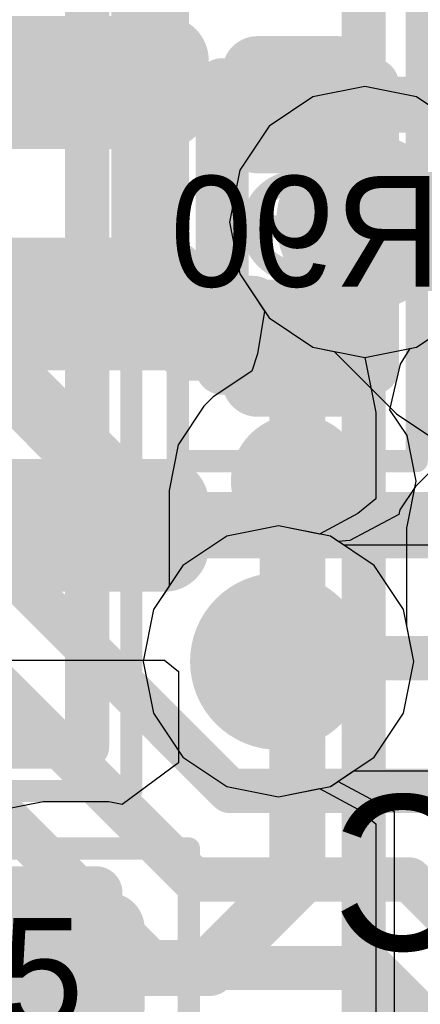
# Model space of a CAD drawing. Header units: millimetres. Extents: x -2 to 68, y -2 to 27.4.
# Tile 132 of 256: x 7.048 to 7.953, y 18.318 to 20.542. Entities that reach past the tile are written whole.
import ezdxf

# ---------------------------------------------------------------- set-up
doc = ezdxf.new("R2010")
doc.units = ezdxf.units.MM
for name, color, linetype in [('BottomLayer', 5, 'Continuous'), ('BottomPaste', 16, 'Continuous'), ('BottomSolder', 6, 'Continuous'), ('DrillGuide', 244, 'Continuous'), ('Mechanical10', 56, 'Continuous'), ('Mechanical13', 56, 'Continuous'), ('Mechanical15', 56, 'Continuous'), ('Mechanical17', 56, 'Continuous'), ('Mechanical2', 216, 'Continuous'), ('Mechanical42', 56, 'Continuous'), ('Mechanical6', 56, 'Continuous'), ('MidLayer1', 16, 'Continuous'), ('MidLayer2', 76, 'Continuous'), ('MidLayer3', 90, 'Continuous'), ('MidLayer4', 156, 'Continuous'), ('MidLayer5', 130, 'Continuous'), ('MidLayer6', 216, 'Continuous'), ('MidLayer7', 6, 'Continuous'), ('MidLayer8', 54, 'Continuous'), ('MultiLayer', 9, 'Continuous'), ('TopLayer', 1, 'Continuous'), ('TopPaste', 8, 'Continuous'), ('TopSolder', 216, 'Continuous'), ('ViaHoleLayer', 16, 'Continuous')]:
    doc.layers.add(name, color=color, linetype=linetype)

# ---------------------------------------------------------------- blocks, each defined once
blk = doc.blocks.new('PQFN50P300X300X55_HS_21L_66')
at = {"layer": 'Mechanical13', "const_width": 0.0999998}
for points in [[(1.49999954, 1.49999954), (-1.50000208, 1.49999954)], [(1.49999954, -1.50000208), (1.49999954, 1.49999954)]]:
    blk.add_lwpolyline(points, dxfattribs=at)
at = {"layer": 'Mechanical13', "const_width": 0.0499999}
blk.add_lwpolyline([(1.47500086, 1.49999954, 1), (1.52499822, 1.49999954, 1)], format="xyb", close=True, dxfattribs=at)
blk.add_lwpolyline([(1.47500086, 1.49999954, 1), (1.52499822, 1.49999954, 1)], format="xyb", close=True, dxfattribs=at)
at = {"layer": 'Mechanical15', "const_width": 0.0499999}
for points in [[(1.59999934, 1.59999934), (-1.60000188, 1.59999934)], [(1.59999934, -1.60000188), (1.59999934, 1.59999934)]]:
    blk.add_lwpolyline(points, dxfattribs=at)
at = {"layer": 'Mechanical15', "const_width": 0.02499868}
blk.add_lwpolyline([(1.5875, 1.59999934, 1), (1.61249868, 1.59999934, 1)], format="xyb", close=True, dxfattribs=at)
blk.add_lwpolyline([(1.5875, 1.59999934, 1), (1.61249868, 1.59999934, 1)], format="xyb", close=True, dxfattribs=at)
at = {"layer": 'TopLayer', "const_width": 0.0499999}
for points in [[(-0.07499858, 1.67499792, 1), (-0.02500122, 1.67499792, 1)], [(0.02500122, 1.67499792, 1), (0.07499858, 1.67499792, 1)], [(0.4250004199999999, 1.67499792, 1), (0.47499778, 1.67499792, 1)], [(0.52500022, 1.67499792, 1), (0.57499758, 1.67499792, 1)], [(0.9249994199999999, 1.67499792, 1), (0.97499678, 1.67499792, 1)], [(1.02499922, 1.67499792, 1), (1.07499658, 1.67499792, 1)]]:
    blk.add_lwpolyline(points, format="xyb", close=True, dxfattribs=at)
at = {"layer": 'TopLayer'}
for points in [[(0.0499999, 1.72499782), (-0.0499999, 1.72499782), (0.0499999, 1.22499882), (-0.0499999, 1.22499882)], [(0.5499989, 1.72499782), (0.4499991, 1.72499782), (0.5499989, 1.22499882), (0.4499991, 1.22499882)], [(1.0499979, 1.72499782), (0.9499980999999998, 1.72499782), (1.0499979, 1.22499882), (0.9499980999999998, 1.22499882)], [(0.0999998, 1.67499792), (-0.0999998, 1.67499792), (0.0999998, 1.27499872), (-0.0999998, 1.27499872)], [(0.5999987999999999, 1.67499792), (0.3999992, 1.67499792), (0.5999987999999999, 1.27499872), (0.3999992, 1.27499872)], [(1.0999978, 1.67499792), (0.8999982, 1.67499792), (1.0999978, 1.27499872), (0.8999982, 1.27499872)]]:
    blk.add_solid(points, dxfattribs=at)
at = {"layer": 'TopPaste', "const_width": 0.0499999}
for points in [[(-0.07499858, 1.67499792, 1), (-0.02500122, 1.67499792, 1)], [(0.02500122, 1.67499792, 1), (0.07499858, 1.67499792, 1)], [(0.4250004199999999, 1.67499792, 1), (0.47499778, 1.67499792, 1)], [(0.52500022, 1.67499792, 1), (0.57499758, 1.67499792, 1)], [(0.9249994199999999, 1.67499792, 1), (0.97499678, 1.67499792, 1)], [(1.02499922, 1.67499792, 1), (1.07499658, 1.67499792, 1)]]:
    blk.add_lwpolyline(points, format="xyb", close=True, dxfattribs=at)
at = {"layer": 'TopPaste'}
for points in [[(0.0499999, 1.72499782), (-0.0499999, 1.72499782), (0.0499999, 1.22499882), (-0.0499999, 1.22499882)], [(0.5499989, 1.72499782), (0.4499991, 1.72499782), (0.5499989, 1.22499882), (0.4499991, 1.22499882)], [(1.0499979, 1.72499782), (0.9499980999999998, 1.72499782), (1.0499979, 1.22499882), (0.9499980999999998, 1.22499882)], [(0.0999998, 1.67499792), (-0.0999998, 1.67499792), (0.0999998, 1.27499872), (-0.0999998, 1.27499872)], [(0.5999987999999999, 1.67499792), (0.3999992, 1.67499792), (0.5999987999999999, 1.27499872), (0.3999992, 1.27499872)], [(1.0999978, 1.67499792), (0.8999982, 1.67499792), (1.0999978, 1.27499872), (0.8999982, 1.27499872)]]:
    blk.add_solid(points, dxfattribs=at)
at = {"layer": 'TopSolder', "const_width": 0.0999998}
for points in [[(-0.0999998, 1.67499792, 1), (0, 1.67499792, 1)], [(0, 1.67499792, 1), (0.0999998, 1.67499792, 1)], [(0.3999992, 1.67499792, 1), (0.499999, 1.67499792, 1)], [(0.499999, 1.67499792, 1), (0.5999987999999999, 1.67499792, 1)], [(0.8999982, 1.67499792, 1), (0.999998, 1.67499792, 1)], [(0.999998, 1.67499792, 1), (1.0999978, 1.67499792, 1)], [(-0.0999998, 1.27499872, 1), (0, 1.27499872, 1)], [(0, 1.27499872, 1), (0.0999998, 1.27499872, 1)], [(0.3999992, 1.27499872, 1), (0.499999, 1.27499872, 1)], [(0.499999, 1.27499872, 1), (0.5999987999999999, 1.27499872, 1)], [(0.8999982, 1.27499872, 1), (0.999998, 1.27499872, 1)], [(0.999998, 1.27499872, 1), (1.0999978, 1.27499872, 1)]]:
    blk.add_lwpolyline(points, format="xyb", close=True, dxfattribs=at)
at = {"layer": 'TopSolder'}
for points in [[(0.0499999, 1.77499772), (-0.0499999, 1.77499772), (0.0499999, 1.17499892), (-0.0499999, 1.17499892)], [(0.5499989, 1.77499772), (0.4499991, 1.77499772), (0.5499989, 1.17499892), (0.4499991, 1.17499892)], [(1.0499979, 1.77499772), (0.9499980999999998, 1.77499772), (1.0499979, 1.17499892), (0.9499980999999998, 1.17499892)], [(0.1499997, 1.67499792), (-0.1499997, 1.67499792), (0.1499997, 1.27499872), (-0.1499997, 1.27499872)], [(0.6499986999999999, 1.67499792), (0.3499993, 1.67499792), (0.6499986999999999, 1.27499872), (0.3499993, 1.27499872)], [(1.1499977, 1.67499792), (0.8499983, 1.67499792), (1.1499977, 1.27499872), (0.8499983, 1.27499872)]]:
    blk.add_solid(points, dxfattribs=at)
blk = doc.blocks.new('RES_0201_67')
at = {"layer": 'Mechanical13', "const_width": 0.11999976}
for points in [[(-0.31999936, 0.16999966), (0.31999936, 0.16999966)], [(-0.31999936, -0.16999966), (-0.31999936, 0.16999966)], [(0.31999936, -0.16999966), (0.31999936, 0.16999966)], [(-0.31999936, -0.16999966), (0.31999936, -0.16999966)]]:
    blk.add_lwpolyline(points, dxfattribs=at)
at = {"layer": 'Mechanical13', "const_width": 0.05999988}
for points in [[(-0.3499993, 0.16999966, 1), (-0.28999942, 0.16999966, 1)], [(-0.3499993, 0.16999966, 1), (-0.28999942, 0.16999966, 1)], [(0.28999942, 0.16999966, 1), (0.3499993, 0.16999966, 1)], [(0.28999942, 0.16999966, 1), (0.3499993, 0.16999966, 1)], [(-0.3499993, -0.16999966, 1), (-0.28999942, -0.16999966, 1)], [(-0.3499993, -0.16999966, 1), (-0.28999942, -0.16999966, 1)], [(0.28999942, -0.16999966, 1), (0.3499993, -0.16999966, 1)], [(0.28999942, -0.16999966, 1), (0.3499993, -0.16999966, 1)]]:
    blk.add_lwpolyline(points, format="xyb", close=True, dxfattribs=at)
at = {"layer": 'Mechanical15', "const_width": 0.0499999}
for points in [[(-0.5299989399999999, 0.26999946), (0.5299989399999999, 0.26999946)], [(-0.5299989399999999, -0.26999946), (-0.5299989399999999, 0.26999946)], [(0.5299989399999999, -0.26999946), (0.5299989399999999, 0.26999946)], [(0, -0.135001), (0, 0.135001)], [(-0.135001, 0), (0.135001, 0)], [(-0.5299989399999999, -0.26999946), (0.5299989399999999, -0.26999946)]]:
    blk.add_lwpolyline(points, dxfattribs=at)
at = {"layer": 'Mechanical15'}
for points, const_width in [([(-0.54249828, 0.26999946, 1), (-0.5174996, 0.26999946, 1)], 0.02499868), ([(-0.54249828, 0.26999946, 1), (-0.5174996, 0.26999946, 1)], 0.02499868), ([(0.5174996, 0.26999946, 1), (0.54249828, 0.26999946, 1)], 0.02499868), ([(0.5174996, 0.26999946, 1), (0.54249828, 0.26999946, 1)], 0.02499868), ([(-0.01249934, 0.135001, 1), (0.01249934, 0.135001, 1)], 0.02499868), ([(0.10130028, 0, 1), (-0.10130028, 0, 1)], 0.0499999), ([(-0.14750034, 0, 1), (-0.12250166, 0, 1)], 0.02499868), ([(-0.11379962, 0, 1), (-0.08880094, 0, 1)], 0.02499868), ([(0.08880094, 0, 1), (0.11379962, 0, 1)], 0.02499868), ([(0.12250166, 0, 1), (0.14750034, 0, 1)], 0.02499868), ([(-0.01249934, -0.135001, 1), (0.01249934, -0.135001, 1)], 0.02499868), ([(-0.54249828, -0.26999946, 1), (-0.5174996, -0.26999946, 1)], 0.02499868), ([(-0.54249828, -0.26999946, 1), (-0.5174996, -0.26999946, 1)], 0.02499868), ([(0.5174996, -0.26999946, 1), (0.54249828, -0.26999946, 1)], 0.02499868), ([(0.5174996, -0.26999946, 1), (0.54249828, -0.26999946, 1)], 0.02499868)]:
    blk.add_lwpolyline(points, format="xyb", close=True, dxfattribs=dict(at, const_width=const_width))
at = {"layer": 'TopLayer', "const_width": 0.08059928}
for points in [[(-0.3896995, 0.08940038, 1), (-0.30910022, 0.08940038, 1)], [(-0.24090122, 0.08940038, 1), (-0.16030194, 0.08940038, 1)], [(0.16030194, 0.08940038, 1), (0.24090122, 0.08940038, 1)], [(0.30910022, 0.08940038, 1), (0.3896995, 0.08940038, 1)], [(-0.3896995, -0.08940038, 1), (-0.30910022, -0.08940038, 1)], [(-0.24090122, -0.08940038, 1), (-0.16030194, -0.08940038, 1)], [(0.16030194, -0.08940038, 1), (0.24090122, -0.08940038, 1)], [(0.30910022, -0.08940038, 1), (0.3896995, -0.08940038, 1)]]:
    blk.add_lwpolyline(points, format="xyb", close=True, dxfattribs=at)
at = {"layer": 'TopLayer'}
for points in [[(-0.20060158, 0.16999966), (-0.34939986, 0.16999966), (-0.20060158, -0.16999966), (-0.34939986, -0.16999966)], [(0.20060158, -0.16999966), (0.34939986, -0.16999966), (0.20060158, 0.16999966), (0.34939986, 0.16999966)], [(-0.1200023, 0.08940038), (-0.4299991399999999, 0.08940038), (-0.1200023, -0.08940038), (-0.4299991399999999, -0.08940038)], [(0.1200023, -0.08940038), (0.4299991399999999, -0.08940038), (0.1200023, 0.08940038), (0.4299991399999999, 0.08940038)]]:
    blk.add_solid(points, dxfattribs=at)
at = {"layer": 'TopPaste', "const_width": 0.08059928}
for points in [[(-0.3896995, 0.08940038, 1), (-0.30910022, 0.08940038, 1)], [(-0.24090122, 0.08940038, 1), (-0.16030194, 0.08940038, 1)], [(0.16030194, 0.08940038, 1), (0.24090122, 0.08940038, 1)], [(0.30910022, 0.08940038, 1), (0.3896995, 0.08940038, 1)], [(-0.3896995, -0.08940038, 1), (-0.30910022, -0.08940038, 1)], [(-0.24090122, -0.08940038, 1), (-0.16030194, -0.08940038, 1)], [(0.16030194, -0.08940038, 1), (0.24090122, -0.08940038, 1)], [(0.30910022, -0.08940038, 1), (0.3896995, -0.08940038, 1)]]:
    blk.add_lwpolyline(points, format="xyb", close=True, dxfattribs=at)
at = {"layer": 'TopPaste'}
for points in [[(-0.20060158, 0.16999966), (-0.34939986, 0.16999966), (-0.20060158, -0.16999966), (-0.34939986, -0.16999966)], [(0.20060158, -0.16999966), (0.34939986, -0.16999966), (0.20060158, 0.16999966), (0.34939986, 0.16999966)], [(-0.1200023, 0.08940038), (-0.4299991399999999, 0.08940038), (-0.1200023, -0.08940038), (-0.4299991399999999, -0.08940038)], [(0.1200023, -0.08940038), (0.4299991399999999, -0.08940038), (0.1200023, 0.08940038), (0.4299991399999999, 0.08940038)]]:
    blk.add_solid(points, dxfattribs=at)
at = {"layer": 'TopSolder', "const_width": 0.08059928}
for points in [[(-0.3896995, 0.08940038, 1), (-0.30910022, 0.08940038, 1)], [(-0.24090122, 0.08940038, 1), (-0.16030194, 0.08940038, 1)], [(0.16030194, 0.08940038, 1), (0.24090122, 0.08940038, 1)], [(0.30910022, 0.08940038, 1), (0.3896995, 0.08940038, 1)], [(-0.3896995, -0.08940038, 1), (-0.30910022, -0.08940038, 1)], [(-0.24090122, -0.08940038, 1), (-0.16030194, -0.08940038, 1)], [(0.16030194, -0.08940038, 1), (0.24090122, -0.08940038, 1)], [(0.30910022, -0.08940038, 1), (0.3896995, -0.08940038, 1)]]:
    blk.add_lwpolyline(points, format="xyb", close=True, dxfattribs=at)
at = {"layer": 'TopSolder'}
for points in [[(-0.20060158, 0.16999966), (-0.34939986, 0.16999966), (-0.20060158, -0.16999966), (-0.34939986, -0.16999966)], [(0.20060158, -0.16999966), (0.34939986, -0.16999966), (0.20060158, 0.16999966), (0.34939986, 0.16999966)], [(-0.1200023, 0.08940038), (-0.4299991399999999, 0.08940038), (-0.1200023, -0.08940038), (-0.4299991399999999, -0.08940038)], [(0.1200023, -0.08940038), (0.4299991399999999, -0.08940038), (0.1200023, 0.08940038), (0.4299991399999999, 0.08940038)]]:
    blk.add_solid(points, dxfattribs=at)
blk = doc.blocks.new('0805_144')
at = {"layer": 'Mechanical15', "const_width": 0.0999998}
blk.add_lwpolyline([(1.74999904, -0.9499980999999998), (-1.74999904, -0.94999556)], dxfattribs=at)
blk = doc.blocks.new('RES_0201_B_148')
at = {"layer": 'BottomLayer', "const_width": 0.08059928}
for points in [[(-0.3896995, 0.08940038, 1), (-0.30910022, 0.08940038, 1)], [(-0.24090122, 0.08940038, 1), (-0.16030194, 0.08940038, 1)], [(0.16030194, 0.08940038, 1), (0.24090122, 0.08940038, 1)], [(0.30910022, 0.08940038, 1), (0.3896995, 0.08940038, 1)], [(-0.3896995, -0.08940038, 1), (-0.30910022, -0.08940038, 1)], [(-0.24090122, -0.08940038, 1), (-0.16030194, -0.08940038, 1)], [(0.16030194, -0.08940038, 1), (0.24090122, -0.08940038, 1)], [(0.30910022, -0.08940038, 1), (0.3896995, -0.08940038, 1)]]:
    blk.add_lwpolyline(points, format="xyb", close=True, dxfattribs=at)
at = {"layer": 'BottomLayer'}
for points in [[(-0.20060158, 0.16999966), (-0.34939986, 0.16999966), (-0.20060158, -0.16999966), (-0.34939986, -0.16999966)], [(0.20060158, -0.16999966), (0.34939986, -0.16999966), (0.20060158, 0.16999966), (0.34939986, 0.16999966)], [(-0.1200023, 0.08940038), (-0.4299991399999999, 0.08940038), (-0.1200023, -0.08940038), (-0.4299991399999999, -0.08940038)], [(0.1200023, -0.08940038), (0.4299991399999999, -0.08940038), (0.1200023, 0.08940038), (0.4299991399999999, 0.08940038)]]:
    blk.add_solid(points, dxfattribs=at)
at = {"layer": 'BottomPaste', "const_width": 0.08059928}
for points in [[(-0.3896995, 0.08940038, 1), (-0.30910022, 0.08940038, 1)], [(-0.24090122, 0.08940038, 1), (-0.16030194, 0.08940038, 1)], [(0.16030194, 0.08940038, 1), (0.24090122, 0.08940038, 1)], [(0.30910022, 0.08940038, 1), (0.3896995, 0.08940038, 1)], [(-0.3896995, -0.08940038, 1), (-0.30910022, -0.08940038, 1)], [(-0.24090122, -0.08940038, 1), (-0.16030194, -0.08940038, 1)], [(0.16030194, -0.08940038, 1), (0.24090122, -0.08940038, 1)], [(0.30910022, -0.08940038, 1), (0.3896995, -0.08940038, 1)]]:
    blk.add_lwpolyline(points, format="xyb", close=True, dxfattribs=at)
at = {"layer": 'BottomPaste'}
for points in [[(-0.20060158, 0.16999966), (-0.34939986, 0.16999966), (-0.20060158, -0.16999966), (-0.34939986, -0.16999966)], [(0.20060158, -0.16999966), (0.34939986, -0.16999966), (0.20060158, 0.16999966), (0.34939986, 0.16999966)], [(-0.1200023, 0.08940038), (-0.4299991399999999, 0.08940038), (-0.1200023, -0.08940038), (-0.4299991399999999, -0.08940038)], [(0.1200023, -0.08940038), (0.4299991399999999, -0.08940038), (0.1200023, 0.08940038), (0.4299991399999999, 0.08940038)]]:
    blk.add_solid(points, dxfattribs=at)
at = {"layer": 'BottomSolder', "const_width": 0.08059928}
for points in [[(-0.3896995, 0.08940038, 1), (-0.30910022, 0.08940038, 1)], [(-0.24090122, 0.08940038, 1), (-0.16030194, 0.08940038, 1)], [(0.16030194, 0.08940038, 1), (0.24090122, 0.08940038, 1)], [(0.30910022, 0.08940038, 1), (0.3896995, 0.08940038, 1)], [(-0.3896995, -0.08940038, 1), (-0.30910022, -0.08940038, 1)], [(-0.24090122, -0.08940038, 1), (-0.16030194, -0.08940038, 1)], [(0.16030194, -0.08940038, 1), (0.24090122, -0.08940038, 1)], [(0.30910022, -0.08940038, 1), (0.3896995, -0.08940038, 1)]]:
    blk.add_lwpolyline(points, format="xyb", close=True, dxfattribs=at)
at = {"layer": 'BottomSolder'}
for points in [[(-0.20060158, 0.16999966), (-0.34939986, 0.16999966), (-0.20060158, -0.16999966), (-0.34939986, -0.16999966)], [(0.20060158, -0.16999966), (0.34939986, -0.16999966), (0.20060158, 0.16999966), (0.34939986, 0.16999966)], [(-0.1200023, 0.08940038), (-0.4299991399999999, 0.08940038), (-0.1200023, -0.08940038), (-0.4299991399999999, -0.08940038)], [(0.1200023, -0.08940038), (0.4299991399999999, -0.08940038), (0.1200023, 0.08940038), (0.4299991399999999, 0.08940038)]]:
    blk.add_solid(points, dxfattribs=at)
at = {"layer": 'Mechanical10', "const_width": 0.11999976}
for points in [[(-0.31999936, 0.16999966), (0.31999936, 0.16999966)], [(-0.31999936, 0.16999966), (-0.31999936, -0.16999966)], [(0.31999936, 0.16999966), (0.31999936, -0.16999966)], [(-0.31999936, -0.16999966), (0.31999936, -0.16999966)]]:
    blk.add_lwpolyline(points, dxfattribs=at)
at = {"layer": 'Mechanical10', "const_width": 0.05999988}
for points in [[(-0.3499993, 0.16999966, 1), (-0.28999942, 0.16999966, 1)], [(-0.3499993, 0.16999966, 1), (-0.28999942, 0.16999966, 1)], [(0.28999942, 0.16999966, 1), (0.3499993, 0.16999966, 1)], [(0.28999942, 0.16999966, 1), (0.3499993, 0.16999966, 1)], [(-0.3499993, -0.16999966, 1), (-0.28999942, -0.16999966, 1)], [(-0.3499993, -0.16999966, 1), (-0.28999942, -0.16999966, 1)], [(0.28999942, -0.16999966, 1), (0.3499993, -0.16999966, 1)], [(0.28999942, -0.16999966, 1), (0.3499993, -0.16999966, 1)]]:
    blk.add_lwpolyline(points, format="xyb", close=True, dxfattribs=at)
at = {"layer": 'Mechanical6', "const_width": 0.0499999}
for points in [[(-0.5299989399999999, 0.26999946), (0.5299989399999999, 0.26999946)], [(-0.5299989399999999, 0.26999946), (-0.5299989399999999, -0.26999946)], [(0.5299989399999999, 0.26999946), (0.5299989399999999, -0.26999946)], [(0, 0.135001), (0, -0.135001)], [(-0.135001, 0), (0.135001, 0)], [(-0.5299989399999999, -0.26999946), (0.5299989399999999, -0.26999946)]]:
    blk.add_lwpolyline(points, dxfattribs=at)
at = {"layer": 'Mechanical6'}
for points, const_width in [([(-0.54249828, 0.26999946, 1), (-0.5174996, 0.26999946, 1)], 0.02499868), ([(-0.54249828, 0.26999946, 1), (-0.5174996, 0.26999946, 1)], 0.02499868), ([(0.5174996, 0.26999946, 1), (0.54249828, 0.26999946, 1)], 0.02499868), ([(0.5174996, 0.26999946, 1), (0.54249828, 0.26999946, 1)], 0.02499868), ([(-0.01249934, 0.135001, 1), (0.01249934, 0.135001, 1)], 0.02499868), ([(0.10130028, 0, 1), (-0.10130028, 0, 1)], 0.0499999), ([(-0.14750034, 0, 1), (-0.12250166, 0, 1)], 0.02499868), ([(-0.11379962, 0, 1), (-0.08880094, 0, 1)], 0.02499868), ([(0.08880094, 0, 1), (0.11379962, 0, 1)], 0.02499868), ([(0.12250166, 0, 1), (0.14750034, 0, 1)], 0.02499868), ([(-0.01249934, -0.135001, 1), (0.01249934, -0.135001, 1)], 0.02499868), ([(-0.54249828, -0.26999946, 1), (-0.5174996, -0.26999946, 1)], 0.02499868), ([(-0.54249828, -0.26999946, 1), (-0.5174996, -0.26999946, 1)], 0.02499868), ([(0.5174996, -0.26999946, 1), (0.54249828, -0.26999946, 1)], 0.02499868), ([(0.5174996, -0.26999946, 1), (0.54249828, -0.26999946, 1)], 0.02499868)]:
    blk.add_lwpolyline(points, format="xyb", close=True, dxfattribs=dict(at, const_width=const_width))

msp = doc.modelspace()

# ---------------------------------------------------------------- linework, layer by layer
at = {"layer": 'BottomLayer'}
for points, const_width in [([(7.32999804, 19.9020176), (7.32999804, 21.2999955)], 0.1499997), ([(7.72499852, 20.34999994), (7.72500106, 20.3499974)], 0.127), ([(7.72500106, 20.3499974), (8.77004596, 20.3499974)], 0.127), ([(7.32999804, 19.9020176), (7.430000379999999, 19.80201526)], 0.1499997), ([(6.9454141, 19.80851258), (7.353929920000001, 19.39999676)], 0.1499997), ([(7.430000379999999, 19.80201526), (7.67298186, 19.80201526)], 0.1499997), ([(7.67298186, 19.80201526), (7.67499862, 19.7999985)], 0.1499997), ([(6.72041328, 19.60222648), (7.522636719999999, 18.80000304)], 0.0999998), ([(6.52041368, 19.51938438), (7.439794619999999, 18.60000344)], 0.0999998), ([(6.32041408, 19.43654228), (7.35695252, 18.40000384)], 0.0999998), ([(7.353929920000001, 19.39999676), (8.33943722, 19.39999676)], 0.1499997), ([(6.120414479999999, 19.35370018), (7.274110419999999, 18.20000424)], 0.0999998), ([(7.522636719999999, 18.80000304), (8.01142924, 18.80000304)], 0.0999998), ([(7.439794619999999, 18.60000344), (7.92858714, 18.60000344)], 0.0999998), ([(7.92858714, 18.60000344), (8.70006134, 17.82852924)], 0.0999998), ([(7.35695252, 18.40000384), (7.845745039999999, 18.40000384)], 0.0999998), ([(7.845745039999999, 18.40000384), (8.61721924, 17.62852964)], 0.0999998)]:
    msp.add_lwpolyline(points, dxfattribs=dict(at, const_width=const_width))
for points, const_width in [([(7.693248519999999, 20.34999994, 1), (7.756748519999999, 20.34999994, 1)], 0.0635), ([(7.693251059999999, 20.3499974, 1), (7.756751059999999, 20.3499974, 1)], 0.0635), ([(7.693251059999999, 20.3499974, 1), (7.756751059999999, 20.3499974, 1)], 0.0635), ([(7.292497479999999, 19.9020176, 1), (7.3674986, 19.9020176, 1)], 0.07499858), ([(7.292497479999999, 19.9020176, 1), (7.3674986, 19.9020176, 1)], 0.07499858), ([(7.392499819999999, 19.80201526, 1), (7.467500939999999, 19.80201526, 1)], 0.07499858), ([(7.392499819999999, 19.80201526, 1), (7.467500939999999, 19.80201526, 1)], 0.07499858), ([(7.635481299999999, 19.80201526, 1), (7.71048242, 19.80201526, 1)], 0.07499858), ([(7.635481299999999, 19.80201526, 1), (7.71048242, 19.80201526, 1)], 0.07499858), ([(7.63749806, 19.7999985, 1), (7.71249918, 19.7999985, 1)], 0.07499858), ([(7.316429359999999, 19.39999676, 1), (7.39143048, 19.39999676, 1)], 0.07499858), ([(7.316429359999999, 19.39999676, 1), (7.39143048, 19.39999676, 1)], 0.07499858), ([(7.49763804, 18.80000304, 1), (7.5476354, 18.80000304, 1)], 0.0499999), ([(7.49763804, 18.80000304, 1), (7.5476354, 18.80000304, 1)], 0.0499999), ([(7.414795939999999, 18.60000344, 1), (7.4647933, 18.60000344, 1)], 0.0499999), ([(7.414795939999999, 18.60000344, 1), (7.4647933, 18.60000344, 1)], 0.0499999), ([(7.90358846, 18.60000344, 1), (7.95358582, 18.60000344, 1)], 0.0499999), ([(7.90358846, 18.60000344, 1), (7.95358582, 18.60000344, 1)], 0.0499999), ([(7.33195384, 18.40000384, 1), (7.3819512, 18.40000384, 1)], 0.0499999), ([(7.33195384, 18.40000384, 1), (7.3819512, 18.40000384, 1)], 0.0499999), ([(7.820746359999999, 18.40000384, 1), (7.870743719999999, 18.40000384, 1)], 0.0499999), ([(7.820746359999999, 18.40000384, 1), (7.870743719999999, 18.40000384, 1)], 0.0499999)]:
    msp.add_lwpolyline(points, format="xyb", close=True, dxfattribs=dict(at, const_width=const_width))
at = {"layer": 'DrillGuide'}
for points, const_width in [([(7.77747238, 20.08493824, 1), (7.877472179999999, 20.08493824, 1)], 0.0999998), ([(7.649999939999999, 19.50000164, 1), (7.6999973, 19.50000164, 1)], 0.0499999), ([(7.58265692, 19.09259326, 1), (7.682656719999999, 19.09259326, 1)], 0.0999998)]:
    msp.add_lwpolyline(points, format="xyb", close=True, dxfattribs=dict(at, const_width=const_width))
at = {"layer": 'MidLayer1'}
for p, q in [((7.827472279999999, 20.3908152), (7.71041892, 20.36753102)), ((7.94452564, 20.36753102), (7.827472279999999, 20.3908152)), ((7.71041892, 20.36753102), (7.611183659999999, 20.30122686)), ((8.0437609, 20.30122686), (7.94452564, 20.36753102)), ((7.611183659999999, 20.30122686), (7.5448795, 20.2019916)), ((7.5448795, 20.2019916), (7.521595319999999, 20.08493824)), ((7.521595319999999, 20.08493824), (7.5448795, 19.96788488)), ((7.5448795, 19.96788488), (7.601270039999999, 19.88348576)), ((7.601270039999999, 19.88348576), (7.58486418, 19.78737216)), ((7.94452564, 19.80234546), (8.0437609, 19.86864962)), ((7.908569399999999, 19.76359522), (7.929778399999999, 19.79941176)), ((7.929778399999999, 19.79941176), (7.94452564, 19.80234546)), ((7.58486418, 19.78737216), (7.572181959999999, 19.74821044)), ((7.88439876, 19.6608954), (7.908569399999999, 19.76359522)), ((7.572181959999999, 19.74821044), (7.48502694, 19.68997332)), ((7.48502694, 19.68997332), (7.46385604, 19.66880242)), ((7.46385604, 19.66880242), (7.405616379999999, 19.58164486)), ((7.923207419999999, 19.60281322), (7.88439876, 19.6608954)), ((7.943659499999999, 19.50000164), (7.923207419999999, 19.60281322)), ((7.405616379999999, 19.58164486), (7.385166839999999, 19.47883074)), ((7.923207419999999, 19.39718752), (7.943659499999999, 19.50000164)), ((7.385166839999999, 19.47883074), (7.385166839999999, 19.26218398)), ((7.922488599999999, 19.39611056), (7.923207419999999, 19.39718752)), ((7.922488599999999, 19.17325604), (7.922488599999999, 19.39611056)), ((7.385166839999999, 19.26218398), (7.350064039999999, 19.20964662)), ((7.350064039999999, 19.20964662), (7.326779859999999, 19.09259326)), ((7.938533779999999, 19.09259326), (7.922488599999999, 19.17325604)), ((7.326779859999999, 19.09259326), (7.350064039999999, 18.9755399)), ((7.9152496, 18.9755399), (7.938533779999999, 19.09259326)), ((7.350064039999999, 18.9755399), (7.416368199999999, 18.87630464)), ((7.84894544, 18.87630464), (7.9152496, 18.9755399)), ((7.416368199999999, 18.87630464), (7.515603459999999, 18.81000048)), ((7.74971018, 18.81000048), (7.84894544, 18.87630464)), ((7.515603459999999, 18.81000048), (7.632656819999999, 18.7867163)), ((7.632656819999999, 18.7867163), (7.74971018, 18.81000048))]:
    msp.add_line(p, q, dxfattribs=at)
for points, const_width in [([(7.727472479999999, 20.08493824, 1), (7.92747208, 20.08493824, 1)], 0.1999996), ([(7.600000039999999, 19.50000164, 1), (7.749997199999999, 19.50000164, 1)], 0.1499997), ([(7.64324862, 19.50000164, 1), (7.70674862, 19.50000164, 1)], 0.0635), ([(7.62207772, 19.47883074, 1), (7.68557772, 19.47883074, 1)], 0.0635), ([(7.62207772, 19.47883074, 1), (7.68557772, 19.47883074, 1)], 0.0635), ([(7.53265702, 19.09259326, 1), (7.73265662, 19.09259326, 1)], 0.1999996), ([(7.62207772, 19.11376416, 1), (7.68557772, 19.11376416, 1)], 0.0635), ([(7.62207772, 19.11376416, 1), (7.68557772, 19.11376416, 1)], 0.0635), ([(7.600906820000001, 19.09259326, 1), (7.66440682, 19.09259326, 1)], 0.0635)]:
    msp.add_lwpolyline(points, format="xyb", close=True, dxfattribs=dict(at, const_width=const_width))
at = {"layer": 'MidLayer1', "const_width": 0.127}
for points in [[(7.653827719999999, 19.47883074), (7.67499862, 19.50000164)], [(7.653827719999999, 19.11376416), (7.653827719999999, 19.47883074)], [(7.632656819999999, 19.09259326), (7.653827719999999, 19.11376416)]]:
    msp.add_lwpolyline(points, dxfattribs=at)
at = {"layer": 'MidLayer2'}
for p, q in [((7.827472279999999, 20.3908152), (7.71041892, 20.36753102)), ((7.94452564, 20.36753102), (7.827472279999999, 20.3908152)), ((7.71041892, 20.36753102), (7.611183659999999, 20.30122686)), ((8.0437609, 20.30122686), (7.94452564, 20.36753102)), ((7.611183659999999, 20.30122686), (7.5448795, 20.2019916)), ((7.5448795, 20.2019916), (7.521595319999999, 20.08493824)), ((7.521595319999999, 20.08493824), (7.5448795, 19.96788488)), ((7.5448795, 19.96788488), (7.611183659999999, 19.86864962)), ((7.611183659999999, 19.86864962), (7.71041892, 19.80234546)), ((7.94452564, 19.80234546), (8.0437609, 19.86864962)), ((8.30123308, 19.84693516), (7.941792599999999, 19.48749468)), ((7.71041892, 19.80234546), (7.827472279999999, 19.77906128)), ((7.827472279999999, 19.77906128), (7.94452564, 19.80234546)), ((7.941792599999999, 19.48749468), (7.90643072, 19.43457378)), ((7.904436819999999, 19.42454586), (7.79389602, 19.3654299)), ((7.90643072, 19.43457378), (7.904436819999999, 19.42454586)), ((7.632656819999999, 19.39847022), (7.515603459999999, 19.37518604)), ((7.74971018, 19.37518604), (7.632656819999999, 19.39847022)), ((7.515603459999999, 19.37518604), (7.416368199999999, 19.30888188)), ((7.76701266, 19.3636265), (7.74971018, 19.37518604)), ((7.79389602, 19.3654299), (7.76701266, 19.3636265)), ((7.416368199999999, 19.30888188), (7.350064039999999, 19.20964662)), ((7.350064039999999, 19.20964662), (7.326779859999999, 19.09259326)), ((7.326779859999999, 19.09259326), (7.350064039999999, 18.9755399)), ((7.350064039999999, 18.9755399), (7.416368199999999, 18.87630464)), ((7.416368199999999, 18.87630464), (7.515603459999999, 18.81000048)), ((7.74971018, 18.81000048), (7.76701266, 18.82156002)), ((7.76701266, 18.82156002), (7.89401266, 18.75367598)), ((7.515603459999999, 18.81000048), (7.632656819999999, 18.7867163)), ((7.632656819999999, 18.7867163), (7.74971018, 18.81000048)), ((7.89401266, 18.75367598), (7.89401266, 18.0519832))]:
    msp.add_line(p, q, dxfattribs=at)
at = {"layer": 'MidLayer2', "const_width": 0.1999996}
for points in [[(7.727472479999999, 20.08493824, 1), (7.92747208, 20.08493824, 1)], [(7.53265702, 19.09259326, 1), (7.73265662, 19.09259326, 1)]]:
    msp.add_lwpolyline(points, format="xyb", close=True, dxfattribs=at)
at = {"layer": 'MidLayer3'}
for p, q in [((7.827472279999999, 20.3908152), (7.71041892, 20.36753102)), ((7.94452564, 20.36753102), (7.827472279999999, 20.3908152)), ((7.71041892, 20.36753102), (7.611183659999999, 20.30122686)), ((8.0437609, 20.30122686), (7.94452564, 20.36753102)), ((7.611183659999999, 20.30122686), (7.5448795, 20.2019916)), ((7.5448795, 20.2019916), (7.521595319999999, 20.08493824)), ((7.521595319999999, 20.08493824), (7.5448795, 19.96788488)), ((7.5448795, 19.96788488), (7.611183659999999, 19.86864962)), ((7.611183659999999, 19.86864962), (7.71041892, 19.80234546)), ((7.94452564, 19.80234546), (8.0437609, 19.86864962)), ((7.71041892, 19.80234546), (7.827472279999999, 19.77906128)), ((7.827472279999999, 19.77906128), (7.94452564, 19.80234546)), ((7.632656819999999, 19.39847022), (7.515603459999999, 19.37518604)), ((7.74971018, 19.37518604), (7.632656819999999, 19.39847022)), ((7.515603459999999, 19.37518604), (7.416368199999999, 19.30888188)), ((7.84894544, 19.30888188), (7.74971018, 19.37518604)), ((7.416368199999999, 19.30888188), (7.350064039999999, 19.20964662)), ((7.9152496, 19.20964662), (7.84894544, 19.30888188)), ((7.350064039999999, 19.20964662), (7.326779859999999, 19.09259326)), ((7.938533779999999, 19.09259326), (7.9152496, 19.20964662)), ((7.326779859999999, 19.09259326), (7.350064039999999, 18.9755399)), ((7.9152496, 18.9755399), (7.938533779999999, 19.09259326)), ((7.350064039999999, 18.9755399), (7.416368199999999, 18.87630464)), ((7.84894544, 18.87630464), (7.9152496, 18.9755399)), ((7.416368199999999, 18.87630464), (7.515603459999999, 18.81000048)), ((7.74971018, 18.81000048), (7.84894544, 18.87630464)), ((7.515603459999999, 18.81000048), (7.632656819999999, 18.7867163)), ((7.632656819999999, 18.7867163), (7.74971018, 18.81000048))]:
    msp.add_line(p, q, dxfattribs=at)
at = {"layer": 'MidLayer3', "const_width": 0.1999996}
for points in [[(7.727472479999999, 20.08493824, 1), (7.92747208, 20.08493824, 1)], [(7.53265702, 19.09259326, 1), (7.73265662, 19.09259326, 1)]]:
    msp.add_lwpolyline(points, format="xyb", close=True, dxfattribs=at)
at = {"layer": 'MidLayer4'}
for p, q in [((7.827472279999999, 20.3908152), (7.71041892, 20.36753102)), ((7.94452564, 20.36753102), (7.827472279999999, 20.3908152)), ((7.71041892, 20.36753102), (7.611183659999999, 20.30122686)), ((8.0437609, 20.30122686), (7.94452564, 20.36753102)), ((7.611183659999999, 20.30122686), (7.5448795, 20.2019916)), ((7.5448795, 20.2019916), (7.521595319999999, 20.08493824)), ((7.521595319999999, 20.08493824), (7.5448795, 19.96788488)), ((7.5448795, 19.96788488), (7.611183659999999, 19.86864962)), ((7.611183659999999, 19.86864962), (7.71041892, 19.80234546)), ((7.71041892, 19.80234546), (7.758473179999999, 19.79278744)), ((7.758473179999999, 19.79278744), (7.89945588, 19.65180474)), ((7.89945588, 19.65180474), (7.99041836, 19.59102508)), ((7.632656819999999, 19.39847022), (7.515603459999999, 19.37518604)), ((7.74971018, 19.37518604), (7.632656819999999, 19.39847022)), ((7.515603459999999, 19.37518604), (7.416368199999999, 19.30888188)), ((7.84894544, 19.30888188), (7.74971018, 19.37518604)), ((7.416368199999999, 19.30888188), (7.350064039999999, 19.20964662)), ((7.9152496, 19.20964662), (7.84894544, 19.30888188)), ((7.350064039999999, 19.20964662), (7.326779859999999, 19.09259326)), ((7.938533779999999, 19.09259326), (7.9152496, 19.20964662)), ((7.326779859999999, 19.09259326), (7.350064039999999, 18.9755399)), ((7.9152496, 18.9755399), (7.938533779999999, 19.09259326)), ((7.350064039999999, 18.9755399), (7.416368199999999, 18.87630464)), ((7.84894544, 18.87630464), (7.9152496, 18.9755399)), ((7.416368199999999, 18.87630464), (7.515603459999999, 18.81000048)), ((7.74971018, 18.81000048), (7.84894544, 18.87630464)), ((7.515603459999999, 18.81000048), (7.632656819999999, 18.7867163)), ((7.632656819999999, 18.7867163), (7.74971018, 18.81000048))]:
    msp.add_line(p, q, dxfattribs=at)
for points, const_width in [([(7.727472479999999, 20.08493824, 1), (7.92747208, 20.08493824, 1)], 0.1999996), ([(7.78997172, 20.08493824, 1), (7.864972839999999, 20.08493824, 1)], 0.07499858), ([(7.825346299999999, 20.08493824, 1), (7.90034742, 20.08493824, 1)], 0.07499858), ([(7.825346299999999, 20.08493824, 1), (7.90034742, 20.08493824, 1)], 0.07499858), ([(7.53265702, 19.09259326, 1), (7.73265662, 19.09259326, 1)], 0.1999996)]:
    msp.add_lwpolyline(points, format="xyb", close=True, dxfattribs=dict(at, const_width=const_width))
at = {"layer": 'MidLayer4', "const_width": 0.1499997}
for points in [[(7.827472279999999, 20.08493824), (7.86284686, 20.08493824)], [(7.86284686, 20.08493824), (8.09771812, 19.85006698)]]:
    msp.add_lwpolyline(points, dxfattribs=at)
at = {"layer": 'MidLayer5'}
for p, q in [((7.827472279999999, 20.3908152), (7.71041892, 20.36753102)), ((7.94452564, 20.36753102), (7.827472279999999, 20.3908152)), ((7.71041892, 20.36753102), (7.611183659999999, 20.30122686)), ((8.0437609, 20.30122686), (7.94452564, 20.36753102)), ((7.611183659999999, 20.30122686), (7.5448795, 20.2019916)), ((7.5448795, 20.2019916), (7.521595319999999, 20.08493824)), ((7.521595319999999, 20.08493824), (7.5448795, 19.96788488)), ((7.5448795, 19.96788488), (7.611183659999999, 19.86864962)), ((7.611183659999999, 19.86864962), (7.71041892, 19.80234546)), ((7.71041892, 19.80234546), (7.82746974, 19.77906128)), ((7.82746974, 19.77906128), (7.852219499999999, 19.6545073)), ((7.852219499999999, 19.6545073), (7.852219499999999, 19.4594353)), ((7.852219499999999, 19.4594353), (7.811899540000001, 19.42629846)), ((7.811899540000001, 19.42629846), (7.725216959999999, 19.38005776)), ((7.632656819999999, 19.39847022), (7.515603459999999, 19.37518604)), ((7.725216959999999, 19.38005776), (7.632656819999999, 19.39847022)), ((7.515603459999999, 19.37518604), (7.416368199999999, 19.30888188)), ((7.416368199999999, 19.30888188), (7.350064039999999, 19.20964662)), ((7.350064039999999, 19.20964662), (7.326779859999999, 19.09259326)), ((7.326779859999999, 19.09259326), (7.350064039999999, 18.9755399)), ((7.350064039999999, 18.9755399), (7.416368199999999, 18.87630464)), ((7.416368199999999, 18.87630464), (7.515603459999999, 18.81000048)), ((7.515603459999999, 18.81000048), (7.632656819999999, 18.7867163)), ((7.632656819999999, 18.7867163), (7.725216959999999, 18.80512876)), ((7.725216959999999, 18.80512876), (7.811899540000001, 18.75888806)), ((7.811899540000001, 18.75888806), (7.852219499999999, 18.72575122)), ((7.852219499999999, 18.72575122), (7.852219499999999, 18.0692933))]:
    msp.add_line(p, q, dxfattribs=at)
at = {"layer": 'MidLayer5', "const_width": 0.1999996}
for points in [[(7.727472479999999, 20.08493824, 1), (7.92747208, 20.08493824, 1)], [(7.53265702, 19.09259326, 1), (7.73265662, 19.09259326, 1)]]:
    msp.add_lwpolyline(points, format="xyb", close=True, dxfattribs=at)
at = {"layer": 'MidLayer6'}
for p, q in [((7.827472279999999, 20.3908152), (7.71041892, 20.36753102)), ((7.94452564, 20.36753102), (7.827472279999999, 20.3908152)), ((7.71041892, 20.36753102), (7.611183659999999, 20.30122686)), ((8.0437609, 20.30122686), (7.94452564, 20.36753102)), ((7.611183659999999, 20.30122686), (7.5448795, 20.2019916)), ((7.5448795, 20.2019916), (7.521595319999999, 20.08493824)), ((7.521595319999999, 20.08493824), (7.5448795, 19.96788488)), ((7.5448795, 19.96788488), (7.611183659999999, 19.86864962)), ((7.611183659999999, 19.86864962), (7.71041892, 19.80234546)), ((7.94452564, 19.80234546), (8.0437609, 19.86864962)), ((7.71041892, 19.80234546), (7.827472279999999, 19.77906128)), ((7.827472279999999, 19.77906128), (7.94452564, 19.80234546)), ((7.632656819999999, 19.39847022), (7.515603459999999, 19.37518604)), ((7.74971018, 19.37518604), (7.632656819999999, 19.39847022)), ((7.515603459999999, 19.37518604), (7.416368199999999, 19.30888188)), ((7.78007588, 19.35489652), (7.74971018, 19.37518604)), ((8.09441866, 19.35489652), (7.78007588, 19.35489652)), ((7.416368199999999, 19.30888188), (7.350064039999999, 19.20964662)), ((7.350064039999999, 19.20964662), (7.326779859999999, 19.09259326)), ((7.326779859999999, 19.09259326), (7.350064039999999, 18.9755399)), ((7.350064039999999, 18.9755399), (7.416368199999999, 18.87630464)), ((7.416368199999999, 18.87630464), (7.515603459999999, 18.81000048)), ((7.74971018, 18.81000048), (7.802247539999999, 18.84510328)), ((7.802247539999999, 18.84510328), (8.199998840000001, 18.84510328)), ((7.515603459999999, 18.81000048), (7.632656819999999, 18.7867163)), ((7.632656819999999, 18.7867163), (7.74971018, 18.81000048))]:
    msp.add_line(p, q, dxfattribs=at)
for points, const_width in [([(7.727472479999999, 20.08493824, 1), (7.92747208, 20.08493824, 1)], 0.1999996), ([(7.53265702, 19.09259326, 1), (7.73265662, 19.09259326, 1)], 0.1999996), ([(7.61506478, 19.0999999, 1), (7.665062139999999, 19.0999999, 1)], 0.0499999), ([(7.61506478, 19.0999999, 1), (7.665062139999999, 19.0999999, 1)], 0.0499999), ([(7.60765814, 19.09259326, 1), (7.657655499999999, 19.09259326, 1)], 0.0499999)]:
    msp.add_lwpolyline(points, format="xyb", close=True, dxfattribs=dict(at, const_width=const_width))
at = {"layer": 'MidLayer6', "const_width": 0.0999998}
for points in [[(7.632656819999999, 19.09259326), (7.640063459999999, 19.0999999)], [(7.640063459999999, 19.0999999), (8.199998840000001, 19.0999999)]]:
    msp.add_lwpolyline(points, dxfattribs=at)
at = {"layer": 'MidLayer7'}
for p, q in [((7.632656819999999, 19.39847022), (7.515603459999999, 19.37518604)), ((7.74971018, 19.37518604), (7.632656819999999, 19.39847022)), ((7.515603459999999, 19.37518604), (7.416368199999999, 19.30888188)), ((7.84894544, 19.30888188), (7.74971018, 19.37518604)), ((7.416368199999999, 19.30888188), (7.350064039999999, 19.20964662)), ((7.9152496, 19.20964662), (7.84894544, 19.30888188)), ((7.350064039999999, 19.20964662), (7.326779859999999, 19.09259326)), ((7.938533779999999, 19.09259326), (7.9152496, 19.20964662)), ((7.326779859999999, 19.09259326), (7.350064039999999, 18.9755399)), ((7.9152496, 18.9755399), (7.938533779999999, 19.09259326)), ((7.350064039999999, 18.9755399), (7.416368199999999, 18.87630464)), ((7.84894544, 18.87630464), (7.9152496, 18.9755399)), ((7.416368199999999, 18.87630464), (7.515603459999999, 18.81000048)), ((7.74971018, 18.81000048), (7.84894544, 18.87630464)), ((7.515603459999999, 18.81000048), (7.632656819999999, 18.7867163)), ((7.632656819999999, 18.7867163), (7.74971018, 18.81000048))]:
    msp.add_line(p, q, dxfattribs=at)
at = {"layer": 'MidLayer7', "const_width": 0.1999996}
for points in [[(7.727472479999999, 20.08493824, 1), (7.92747208, 20.08493824, 1)], [(7.53265702, 19.09259326, 1), (7.73265662, 19.09259326, 1)]]:
    msp.add_lwpolyline(points, format="xyb", close=True, dxfattribs=at)
at = {"layer": 'MidLayer8'}
for p, q in [((7.827472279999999, 20.3908152), (7.71041892, 20.36753102)), ((7.94452564, 20.36753102), (7.827472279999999, 20.3908152)), ((7.71041892, 20.36753102), (7.611183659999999, 20.30122686)), ((8.0437609, 20.30122686), (7.94452564, 20.36753102)), ((7.611183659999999, 20.30122686), (7.5448795, 20.2019916)), ((7.5448795, 20.2019916), (7.521595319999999, 20.08493824)), ((7.521595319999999, 20.08493824), (7.5448795, 19.96788488)), ((7.5448795, 19.96788488), (7.611183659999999, 19.86864962)), ((7.611183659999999, 19.86864962), (7.71041892, 19.80234546)), ((7.94452564, 19.80234546), (8.0437609, 19.86864962)), ((7.71041892, 19.80234546), (7.827472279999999, 19.77906128)), ((7.827472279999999, 19.77906128), (7.94452564, 19.80234546)), ((7.632656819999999, 19.39847022), (7.515603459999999, 19.37518604)), ((7.74971018, 19.37518604), (7.632656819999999, 19.39847022)), ((7.515603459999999, 19.37518604), (7.416368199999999, 19.30888188)), ((7.84894544, 19.30888188), (7.74971018, 19.37518604)), ((7.416368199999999, 19.30888188), (7.350064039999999, 19.20964662)), ((7.9152496, 19.20964662), (7.84894544, 19.30888188)), ((7.350064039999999, 19.20964662), (7.326779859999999, 19.09259326)), ((7.938533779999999, 19.09259326), (7.9152496, 19.20964662)), ((7.326779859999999, 19.09259326), (7.350064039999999, 18.9755399)), ((7.9152496, 18.9755399), (7.938533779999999, 19.09259326)), ((7.350064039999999, 18.9755399), (7.416368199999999, 18.87630464)), ((7.84894544, 18.87630464), (7.9152496, 18.9755399)), ((7.416368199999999, 18.87630464), (7.515603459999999, 18.81000048)), ((7.74971018, 18.81000048), (7.84894544, 18.87630464)), ((7.515603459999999, 18.81000048), (7.632656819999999, 18.7867163)), ((7.632656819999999, 18.7867163), (7.74971018, 18.81000048))]:
    msp.add_line(p, q, dxfattribs=at)
at = {"layer": 'MidLayer8', "const_width": 0.1999996}
for points in [[(7.727472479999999, 20.08493824, 1), (7.92747208, 20.08493824, 1)], [(7.53265702, 19.09259326, 1), (7.73265662, 19.09259326, 1)]]:
    msp.add_lwpolyline(points, format="xyb", close=True, dxfattribs=at)
at = {"layer": 'MultiLayer'}
for points, const_width in [([(7.727472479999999, 20.08493824, 1), (7.92747208, 20.08493824, 1)], 0.1999996), ([(7.600000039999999, 19.50000164, 1), (7.749997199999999, 19.50000164, 1)], 0.1499997), ([(7.53265702, 19.09259326, 1), (7.73265662, 19.09259326, 1)], 0.1999996)]:
    msp.add_lwpolyline(points, format="xyb", close=True, dxfattribs=dict(at, const_width=const_width))
at = {"layer": 'TopLayer'}
for p, q in [((6.97500002, 19.09510532), (7.37499668, 19.09510532)), ((7.37499668, 19.09510532), (7.40633774, 19.06938528)), ((7.40633774, 19.06938528), (7.40633774, 18.86312712)), ((7.40633774, 18.86312712), (7.2793352, 18.76954336)), ((7.10060048, 18.77549712), (6.99111632, 18.75371916)), ((7.249398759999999, 18.77549712), (7.10060048, 18.77549712)), ((7.2793352, 18.76954336), (7.249398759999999, 18.77549712))]:
    msp.add_line(p, q, dxfattribs=at)
at = {"layer": 'TopLayer', "const_width": 0.127}
for points in [[(7.17499962, 19.90000084), (7.574998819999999, 19.90000084)], [(7.574998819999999, 19.90000084), (7.67499862, 19.80000104)], [(7.67499862, 19.50000164), (7.67499862, 19.80000104)], [(7.67499862, 18.6000009), (7.67499862, 19.50000164)], [(7.474999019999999, 18.4000013), (7.67499862, 18.6000009)], [(7.17499962, 18.4000013), (7.474999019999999, 18.4000013)]]:
    msp.add_lwpolyline(points, dxfattribs=at)
at = {"layer": 'TopLayer'}
for points, const_width in [([(7.14324962, 19.90000084, 1), (7.206749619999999, 19.90000084, 1)], 0.0635), ([(7.543248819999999, 19.90000084, 1), (7.606748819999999, 19.90000084, 1)], 0.0635), ([(7.543248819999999, 19.90000084, 1), (7.606748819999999, 19.90000084, 1)], 0.0635), ([(7.64324862, 19.80000104, 1), (7.70674862, 19.80000104, 1)], 0.0635), ([(7.64324862, 19.80000104, 1), (7.70674862, 19.80000104, 1)], 0.0635), ([(7.600000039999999, 19.50000164, 1), (7.749997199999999, 19.50000164, 1)], 0.1499997), ([(7.64324862, 19.50000164, 1), (7.70674862, 19.50000164, 1)], 0.0635), ([(7.64324862, 19.50000164, 1), (7.70674862, 19.50000164, 1)], 0.0635), ([(7.64324862, 18.6000009, 1), (7.70674862, 18.6000009, 1)], 0.0635), ([(7.64324862, 18.6000009, 1), (7.70674862, 18.6000009, 1)], 0.0635), ([(7.14324962, 18.4000013, 1), (7.206749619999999, 18.4000013, 1)], 0.0635), ([(7.44324902, 18.4000013, 1), (7.50674902, 18.4000013, 1)], 0.0635), ([(7.44324902, 18.4000013, 1), (7.50674902, 18.4000013, 1)], 0.0635)]:
    msp.add_lwpolyline(points, format="xyb", close=True, dxfattribs=dict(at, const_width=const_width))
at = {"layer": 'ViaHoleLayer'}
for points, const_width in [([(7.77747238, 20.08493824, 1), (7.877472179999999, 20.08493824, 1)], 0.0999998), ([(7.649999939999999, 19.50000164, 1), (7.6999973, 19.50000164, 1)], 0.0499999), ([(7.58265692, 19.09259326, 1), (7.682656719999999, 19.09259326, 1)], 0.0999998)]:
    msp.add_lwpolyline(points, format="xyb", close=True, dxfattribs=dict(at, const_width=const_width))

# ---------------------------------------------------------------- block references
for name, p, rotation in [('PQFN50P300X300X55_HS_21L_66', (5.7000013, 20.39999984), 270), ('0805_144', (8.77499896, 19.30000204), 270), ('RES_0201_B_148', (7.67499862, 20.07499922), 90)]:
    msp.add_blockref(name, p, dxfattribs=dict(rotation=rotation))
msp.add_blockref('RES_0201_67', (6.899998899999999, 18.4000013))

# ---------------------------------------------------------------- texts
at = {"layer": 'Mechanical17', "text_generation_flag": 2}
msp.add_text('R90', height=0.2499995, dxfattribs=at).set_placement((8.001, 19.939))
at = {"layer": 'Mechanical2'}
msp.add_text('R95', height=0.2499995, dxfattribs=at).set_placement((6.5786, 18.2626))
at = {"layer": 'Mechanical42', "text_generation_flag": 2}
msp.add_text('VBUS_USBC', height=0.3499993, dxfattribs=at).set_placement((10.5918, 18.4404))

doc.saveas('drawing.dxf')
